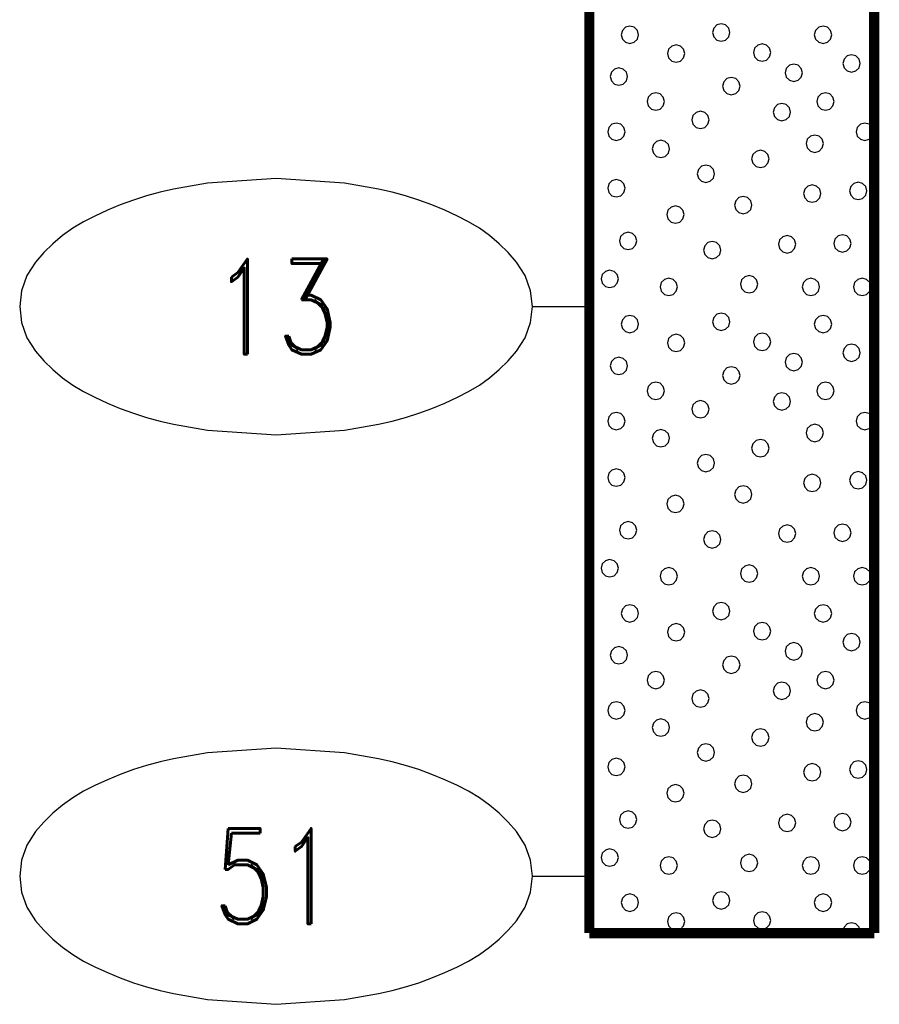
# Model space of a CAD drawing. Extents: x -12 to 875, y 345 to 518.
# Tile 7 of 16: x 365 to 380, y 345 to 362. Entities that reach past the tile are written whole.
import ezdxf
from ezdxf.enums import TextEntityAlignment as Align

# ---------------------------------------------------------------- set-up
doc = ezdxf.new("R2010")
doc.units = 0
doc.linetypes.add('Solid', pattern=[0])
doc.layers.get('0').update_dxf_attribs({"linetype": 'Solid'})
doc.layers.add('EB2-C', color=4, linetype='Solid')
doc.styles.add('ROMAND', font='romand', dxfattribs={"height": 1})

# ---------------------------------------------------------------- blocks, each defined once
blk = doc.blocks.new('DGRFC_NCDOT$NVALUE$ELLIPS')
at = {"color": 7, "linetype": 'Solid'}
blk.add_lwpolyline([(0, -2.5), (1.337, -2.407), (1.998, -2.292), (2.262, -2.231), (2.524, -2.16), (2.783, -2.078), (3.038, -1.985), (3.289, -1.882), (3.536, -1.768), (3.755, -1.657), (3.965, -1.529), (4.165, -1.386), (4.353, -1.227), (4.528, -1.054), (4.689, -0.869), (4.858, -0.606), (4.964, -0.311), (5, 0), (4.964, 0.311), (4.858, 0.606), (4.689, 0.869), (4.528, 1.054), (4.353, 1.227), (4.165, 1.386), (3.965, 1.529), (3.755, 1.657), (3.536, 1.768), (3.289, 1.882), (3.038, 1.985), (2.783, 2.078), (2.524, 2.16), (2.262, 2.231), (1.998, 2.292), (1.337, 2.407), (0, 2.5), (-1.337, 2.407), (-1.998, 2.292), (-2.262, 2.231), (-2.524, 2.16), (-2.783, 2.078), (-3.038, 1.985), (-3.289, 1.882), (-3.536, 1.768), (-3.755, 1.657), (-3.965, 1.529), (-4.165, 1.386), (-4.353, 1.227), (-4.528, 1.054), (-4.689, 0.869), (-4.858, 0.606), (-4.964, 0.311), (-5, 0), (-4.964, -0.311), (-4.858, -0.606), (-4.689, -0.869), (-4.528, -1.054), (-4.353, -1.227), (-4.165, -1.386), (-3.965, -1.529), (-3.755, -1.657), (-3.536, -1.768), (-3.289, -1.882), (-3.038, -1.985), (-2.783, -2.078), (-2.524, -2.16), (-2.262, -2.231), (-1.998, -2.292), (-1.337, -2.407), (0, -2.5)], dxfattribs=at)

msp = doc.modelspace()

# ---------------------------------------------------------------- linework, layer by layer
at = {"layer": 'EB2-C', "color": 7, "linetype": 'Solid', "const_width": 0.178}
for points in [[(375.161, 362.4), (375.161, 346.2)], [(380.161, 346.2), (380.161, 362.4)], [(375.161, 346.2), (380.161, 346.2)]]:
    msp.add_lwpolyline(points, dxfattribs=at)
at = {"layer": 'EB2-C', "color": 2, "linetype": 'Solid'}
for points in [[(376.025, 361.975), (376.005, 362.051), (375.949, 362.107), (375.873, 362.127), (375.796, 362.107), (375.741, 362.051), (375.72, 361.975), (375.741, 361.899), (375.796, 361.843), (375.873, 361.822), (375.949, 361.843), (376.005, 361.899), (376.025, 361.975)], [(377.627, 362.014), (377.606, 362.09), (377.551, 362.146), (377.475, 362.166), (377.398, 362.146), (377.343, 362.09), (377.322, 362.014), (377.343, 361.938), (377.398, 361.882), (377.475, 361.862), (377.551, 361.882), (377.606, 361.938), (377.627, 362.014)], [(379.414, 361.975), (379.394, 362.051), (379.338, 362.107), (379.262, 362.127), (379.186, 362.107), (379.13, 362.051), (379.109, 361.975), (379.13, 361.898), (379.186, 361.843), (379.262, 361.822), (379.338, 361.843), (379.394, 361.898), (379.414, 361.975)], [(376.835, 361.644), (376.814, 361.72), (376.759, 361.776), (376.682, 361.797), (376.606, 361.776), (376.55, 361.72), (376.53, 361.644), (376.55, 361.568), (376.606, 361.512), (376.682, 361.492), (376.759, 361.512), (376.814, 361.568), (376.835, 361.644)], [(378.345, 361.662), (378.325, 361.738), (378.269, 361.794), (378.193, 361.815), (378.116, 361.794), (378.061, 361.738), (378.04, 361.662), (378.061, 361.586), (378.116, 361.53), (378.193, 361.51), (378.269, 361.53), (378.325, 361.586), (378.345, 361.662)], [(379.916, 361.47), (379.896, 361.547), (379.84, 361.602), (379.764, 361.623), (379.687, 361.602), (379.632, 361.547), (379.611, 361.47), (379.632, 361.394), (379.687, 361.338), (379.764, 361.318), (379.84, 361.338), (379.896, 361.394), (379.916, 361.47)], [(375.833, 361.239), (375.812, 361.315), (375.756, 361.371), (375.68, 361.391), (375.604, 361.371), (375.548, 361.315), (375.528, 361.239), (375.548, 361.163), (375.604, 361.107), (375.68, 361.087), (375.756, 361.107), (375.812, 361.163), (375.833, 361.239)], [(378.901, 361.308), (378.881, 361.384), (378.825, 361.44), (378.749, 361.46), (378.673, 361.44), (378.617, 361.384), (378.597, 361.308), (378.617, 361.231), (378.673, 361.176), (378.749, 361.155), (378.825, 361.176), (378.881, 361.231), (378.901, 361.308)], [(377.805, 361.073), (377.784, 361.149), (377.729, 361.205), (377.652, 361.225), (377.576, 361.205), (377.52, 361.149), (377.5, 361.073), (377.52, 360.996), (377.576, 360.941), (377.652, 360.92), (377.729, 360.941), (377.784, 360.996), (377.805, 361.073)], [(376.478, 360.802), (376.458, 360.878), (376.402, 360.934), (376.326, 360.954), (376.25, 360.934), (376.194, 360.878), (376.174, 360.802), (376.194, 360.726), (376.25, 360.67), (376.326, 360.649), (376.402, 360.67), (376.458, 360.726), (376.478, 360.802)], [(379.456, 360.802), (379.435, 360.878), (379.38, 360.934), (379.303, 360.954), (379.227, 360.934), (379.171, 360.878), (379.151, 360.802), (379.171, 360.726), (379.227, 360.67), (379.303, 360.649), (379.38, 360.67), (379.435, 360.726), (379.456, 360.802)], [(378.693, 360.616), (378.673, 360.692), (378.617, 360.748), (378.541, 360.769), (378.464, 360.748), (378.409, 360.692), (378.388, 360.616), (378.409, 360.54), (378.464, 360.484), (378.541, 360.464), (378.617, 360.484), (378.673, 360.54), (378.693, 360.616)], [(377.262, 360.479), (377.241, 360.555), (377.185, 360.611), (377.109, 360.631), (377.033, 360.611), (376.977, 360.555), (376.957, 360.479), (376.977, 360.403), (377.033, 360.347), (377.109, 360.326), (377.185, 360.347), (377.241, 360.403), (377.262, 360.479)], [(375.787, 360.27), (375.766, 360.347), (375.711, 360.402), (375.634, 360.423), (375.558, 360.402), (375.502, 360.347), (375.482, 360.27), (375.502, 360.194), (375.558, 360.138), (375.634, 360.118), (375.711, 360.138), (375.766, 360.194), (375.787, 360.27)], [(380.147, 360.27), (380.127, 360.347), (380.071, 360.402), (379.995, 360.423), (379.919, 360.402), (379.863, 360.347), (379.843, 360.27), (379.863, 360.194), (379.919, 360.138), (379.995, 360.118), (380.071, 360.138), (380.127, 360.194), (380.147, 360.27)], [(379.27, 360.062), (379.25, 360.138), (379.194, 360.194), (379.118, 360.214), (379.042, 360.194), (378.986, 360.138), (378.965, 360.062), (378.986, 359.986), (379.042, 359.93), (379.118, 359.909), (379.194, 359.93), (379.25, 359.986), (379.27, 360.062)], [(376.57, 359.97), (376.55, 360.047), (376.494, 360.102), (376.418, 360.123), (376.341, 360.102), (376.286, 360.047), (376.265, 359.97), (376.286, 359.894), (376.341, 359.838), (376.418, 359.818), (376.494, 359.838), (376.55, 359.894), (376.57, 359.97)], [(378.314, 359.795), (378.294, 359.871), (378.238, 359.927), (378.162, 359.947), (378.086, 359.927), (378.03, 359.871), (378.009, 359.795), (378.03, 359.719), (378.086, 359.663), (378.162, 359.642), (378.238, 359.663), (378.294, 359.719), (378.314, 359.795)], [(377.358, 359.533), (377.338, 359.609), (377.282, 359.665), (377.206, 359.685), (377.13, 359.665), (377.074, 359.609), (377.053, 359.533), (377.074, 359.457), (377.13, 359.401), (377.206, 359.381), (377.282, 359.401), (377.338, 359.457), (377.358, 359.533)], [(375.787, 359.279), (375.766, 359.355), (375.711, 359.411), (375.634, 359.431), (375.558, 359.411), (375.502, 359.355), (375.482, 359.279), (375.502, 359.203), (375.558, 359.147), (375.634, 359.126), (375.711, 359.147), (375.766, 359.203), (375.787, 359.279)], [(379.224, 359.185), (379.204, 359.261), (379.148, 359.317), (379.072, 359.337), (378.996, 359.317), (378.94, 359.261), (378.92, 359.185), (378.94, 359.108), (378.996, 359.053), (379.072, 359.032), (379.148, 359.053), (379.204, 359.108), (379.224, 359.185)], [(380.033, 359.233), (380.012, 359.309), (379.957, 359.365), (379.88, 359.385), (379.804, 359.365), (379.749, 359.309), (379.728, 359.233), (379.749, 359.157), (379.804, 359.101), (379.88, 359.081), (379.957, 359.101), (380.012, 359.157), (380.033, 359.233)], [(378.014, 358.984), (377.994, 359.06), (377.938, 359.116), (377.862, 359.136), (377.786, 359.116), (377.73, 359.06), (377.709, 358.984), (377.73, 358.908), (377.786, 358.852), (377.862, 358.831), (377.938, 358.852), (377.994, 358.908), (378.014, 358.984)], [(376.824, 358.816), (376.804, 358.892), (376.748, 358.948), (376.672, 358.968), (376.596, 358.948), (376.54, 358.892), (376.519, 358.816), (376.54, 358.74), (376.596, 358.684), (376.672, 358.664), (376.748, 358.684), (376.804, 358.74), (376.824, 358.816)], [(375.993, 358.353), (375.972, 358.429), (375.917, 358.485), (375.84, 358.506), (375.764, 358.485), (375.708, 358.429), (375.688, 358.353), (375.708, 358.277), (375.764, 358.221), (375.84, 358.201), (375.917, 358.221), (375.972, 358.277), (375.993, 358.353)], [(378.784, 358.295), (378.764, 358.371), (378.708, 358.427), (378.632, 358.447), (378.556, 358.427), (378.5, 358.371), (378.48, 358.295), (378.5, 358.219), (378.556, 358.163), (378.632, 358.142), (378.708, 358.163), (378.764, 358.219), (378.784, 358.295)], [(379.756, 358.31), (379.735, 358.386), (379.68, 358.442), (379.603, 358.462), (379.527, 358.442), (379.471, 358.386), (379.451, 358.31), (379.471, 358.234), (379.527, 358.178), (379.603, 358.158), (379.68, 358.178), (379.735, 358.234), (379.756, 358.31)], [(377.47, 358.193), (377.45, 358.269), (377.394, 358.325), (377.318, 358.345), (377.241, 358.325), (377.186, 358.269), (377.165, 358.193), (377.186, 358.117), (377.241, 358.061), (377.318, 358.041), (377.394, 358.061), (377.45, 358.117), (377.47, 358.193)], [(375.67, 357.687), (375.649, 357.763), (375.594, 357.819), (375.517, 357.84), (375.441, 357.819), (375.386, 357.763), (375.365, 357.687), (375.386, 357.611), (375.441, 357.555), (375.517, 357.535), (375.594, 357.555), (375.649, 357.611), (375.67, 357.687)], [(378.116, 357.593), (378.095, 357.669), (378.04, 357.725), (377.963, 357.745), (377.887, 357.725), (377.831, 357.669), (377.811, 357.593), (377.831, 357.517), (377.887, 357.461), (377.963, 357.441), (378.04, 357.461), (378.095, 357.517), (378.116, 357.593)], [(376.707, 357.547), (376.687, 357.623), (376.631, 357.679), (376.555, 357.7), (376.479, 357.679), (376.423, 357.623), (376.402, 357.547), (376.423, 357.471), (376.479, 357.415), (376.555, 357.395), (376.631, 357.415), (376.687, 357.471), (376.707, 357.547)], [(379.201, 357.547), (379.181, 357.623), (379.125, 357.679), (379.049, 357.7), (378.973, 357.679), (378.917, 357.623), (378.897, 357.547), (378.917, 357.471), (378.973, 357.415), (379.049, 357.395), (379.125, 357.415), (379.181, 357.471), (379.201, 357.547)], [(380.102, 357.547), (380.081, 357.623), (380.025, 357.679), (379.949, 357.7), (379.873, 357.679), (379.817, 357.623), (379.797, 357.547), (379.817, 357.471), (379.873, 357.415), (379.949, 357.395), (380.025, 357.415), (380.081, 357.471), (380.102, 357.547)], [(376.025, 356.895), (376.005, 356.971), (375.949, 357.027), (375.873, 357.047), (375.796, 357.027), (375.741, 356.971), (375.72, 356.895), (375.741, 356.819), (375.796, 356.763), (375.873, 356.742), (375.949, 356.763), (376.005, 356.819), (376.025, 356.895)], [(377.627, 356.934), (377.606, 357.01), (377.551, 357.066), (377.475, 357.086), (377.398, 357.066), (377.343, 357.01), (377.322, 356.934), (377.343, 356.858), (377.398, 356.802), (377.475, 356.782), (377.551, 356.802), (377.606, 356.858), (377.627, 356.934)], [(379.414, 356.895), (379.394, 356.971), (379.338, 357.027), (379.262, 357.047), (379.186, 357.027), (379.13, 356.971), (379.109, 356.895), (379.13, 356.818), (379.186, 356.763), (379.262, 356.742), (379.338, 356.763), (379.394, 356.818), (379.414, 356.895)], [(376.835, 356.564), (376.814, 356.64), (376.759, 356.696), (376.682, 356.717), (376.606, 356.696), (376.55, 356.64), (376.53, 356.564), (376.55, 356.488), (376.606, 356.432), (376.682, 356.412), (376.759, 356.432), (376.814, 356.488), (376.835, 356.564)], [(378.345, 356.582), (378.325, 356.658), (378.269, 356.714), (378.193, 356.735), (378.116, 356.714), (378.061, 356.658), (378.04, 356.582), (378.061, 356.506), (378.116, 356.45), (378.193, 356.43), (378.269, 356.45), (378.325, 356.506), (378.345, 356.582)], [(379.916, 356.39), (379.896, 356.467), (379.84, 356.522), (379.764, 356.543), (379.687, 356.522), (379.632, 356.467), (379.611, 356.39), (379.632, 356.314), (379.687, 356.258), (379.764, 356.238), (379.84, 356.258), (379.896, 356.314), (379.916, 356.39)], [(378.901, 356.228), (378.881, 356.304), (378.825, 356.36), (378.749, 356.38), (378.673, 356.36), (378.617, 356.304), (378.597, 356.228), (378.617, 356.151), (378.673, 356.096), (378.749, 356.075), (378.825, 356.096), (378.881, 356.151), (378.901, 356.228)], [(375.833, 356.159), (375.812, 356.235), (375.756, 356.291), (375.68, 356.311), (375.604, 356.291), (375.548, 356.235), (375.528, 356.159), (375.548, 356.083), (375.604, 356.027), (375.68, 356.007), (375.756, 356.027), (375.812, 356.083), (375.833, 356.159)], [(377.805, 355.993), (377.784, 356.069), (377.729, 356.125), (377.652, 356.145), (377.576, 356.125), (377.52, 356.069), (377.5, 355.993), (377.52, 355.916), (377.576, 355.861), (377.652, 355.84), (377.729, 355.861), (377.784, 355.916), (377.805, 355.993)], [(376.478, 355.722), (376.458, 355.798), (376.402, 355.854), (376.326, 355.874), (376.25, 355.854), (376.194, 355.798), (376.174, 355.722), (376.194, 355.646), (376.25, 355.59), (376.326, 355.569), (376.402, 355.59), (376.458, 355.646), (376.478, 355.722)], [(379.456, 355.722), (379.435, 355.798), (379.38, 355.854), (379.303, 355.874), (379.227, 355.854), (379.171, 355.798), (379.151, 355.722), (379.171, 355.646), (379.227, 355.59), (379.303, 355.569), (379.38, 355.59), (379.435, 355.646), (379.456, 355.722)], [(378.693, 355.536), (378.673, 355.612), (378.617, 355.668), (378.541, 355.689), (378.464, 355.668), (378.409, 355.612), (378.388, 355.536), (378.409, 355.46), (378.464, 355.404), (378.541, 355.384), (378.617, 355.404), (378.673, 355.46), (378.693, 355.536)], [(377.262, 355.399), (377.241, 355.475), (377.185, 355.531), (377.109, 355.551), (377.033, 355.531), (376.977, 355.475), (376.957, 355.399), (376.977, 355.323), (377.033, 355.267), (377.109, 355.246), (377.185, 355.267), (377.241, 355.323), (377.262, 355.399)], [(375.787, 355.19), (375.766, 355.267), (375.711, 355.322), (375.634, 355.343), (375.558, 355.322), (375.502, 355.267), (375.482, 355.19), (375.502, 355.114), (375.558, 355.058), (375.634, 355.038), (375.711, 355.058), (375.766, 355.114), (375.787, 355.19)], [(380.147, 355.19), (380.127, 355.267), (380.071, 355.322), (379.995, 355.343), (379.919, 355.322), (379.863, 355.267), (379.843, 355.19), (379.863, 355.114), (379.919, 355.058), (379.995, 355.038), (380.071, 355.058), (380.127, 355.114), (380.147, 355.19)], [(379.27, 354.982), (379.25, 355.058), (379.194, 355.114), (379.118, 355.134), (379.042, 355.114), (378.986, 355.058), (378.965, 354.982), (378.986, 354.906), (379.042, 354.85), (379.118, 354.829), (379.194, 354.85), (379.25, 354.906), (379.27, 354.982)], [(376.57, 354.89), (376.55, 354.967), (376.494, 355.022), (376.418, 355.043), (376.341, 355.022), (376.286, 354.967), (376.265, 354.89), (376.286, 354.814), (376.341, 354.758), (376.418, 354.738), (376.494, 354.758), (376.55, 354.814), (376.57, 354.89)], [(378.314, 354.715), (378.294, 354.791), (378.238, 354.847), (378.162, 354.867), (378.086, 354.847), (378.03, 354.791), (378.009, 354.715), (378.03, 354.639), (378.086, 354.583), (378.162, 354.562), (378.238, 354.583), (378.294, 354.639), (378.314, 354.715)], [(377.358, 354.453), (377.338, 354.529), (377.282, 354.585), (377.206, 354.605), (377.13, 354.585), (377.074, 354.529), (377.053, 354.453), (377.074, 354.377), (377.13, 354.321), (377.206, 354.301), (377.282, 354.321), (377.338, 354.377), (377.358, 354.453)], [(375.787, 354.199), (375.766, 354.275), (375.711, 354.331), (375.634, 354.351), (375.558, 354.331), (375.502, 354.275), (375.482, 354.199), (375.502, 354.123), (375.558, 354.067), (375.634, 354.046), (375.711, 354.067), (375.766, 354.123), (375.787, 354.199)], [(379.224, 354.105), (379.204, 354.181), (379.148, 354.237), (379.072, 354.257), (378.996, 354.237), (378.94, 354.181), (378.92, 354.105), (378.94, 354.028), (378.996, 353.973), (379.072, 353.952), (379.148, 353.973), (379.204, 354.028), (379.224, 354.105)], [(380.033, 354.153), (380.012, 354.229), (379.957, 354.285), (379.88, 354.305), (379.804, 354.285), (379.749, 354.229), (379.728, 354.153), (379.749, 354.077), (379.804, 354.021), (379.88, 354.001), (379.957, 354.021), (380.012, 354.077), (380.033, 354.153)], [(378.014, 353.904), (377.994, 353.98), (377.938, 354.036), (377.862, 354.056), (377.786, 354.036), (377.73, 353.98), (377.709, 353.904), (377.73, 353.828), (377.786, 353.772), (377.862, 353.751), (377.938, 353.772), (377.994, 353.828), (378.014, 353.904)], [(376.824, 353.736), (376.804, 353.812), (376.748, 353.868), (376.672, 353.888), (376.596, 353.868), (376.54, 353.812), (376.519, 353.736), (376.54, 353.66), (376.596, 353.604), (376.672, 353.584), (376.748, 353.604), (376.804, 353.66), (376.824, 353.736)], [(375.993, 353.273), (375.972, 353.349), (375.917, 353.405), (375.84, 353.426), (375.764, 353.405), (375.708, 353.349), (375.688, 353.273), (375.708, 353.197), (375.764, 353.141), (375.84, 353.121), (375.917, 353.141), (375.972, 353.197), (375.993, 353.273)], [(379.756, 353.23), (379.735, 353.306), (379.68, 353.362), (379.603, 353.382), (379.527, 353.362), (379.471, 353.306), (379.451, 353.23), (379.471, 353.154), (379.527, 353.098), (379.603, 353.078), (379.68, 353.098), (379.735, 353.154), (379.756, 353.23)], [(377.47, 353.113), (377.45, 353.189), (377.394, 353.245), (377.318, 353.265), (377.241, 353.245), (377.186, 353.189), (377.165, 353.113), (377.186, 353.037), (377.241, 352.981), (377.318, 352.961), (377.394, 352.981), (377.45, 353.037), (377.47, 353.113)], [(378.784, 353.215), (378.764, 353.291), (378.708, 353.347), (378.632, 353.367), (378.556, 353.347), (378.5, 353.291), (378.48, 353.215), (378.5, 353.139), (378.556, 353.083), (378.632, 353.062), (378.708, 353.083), (378.764, 353.139), (378.784, 353.215)], [(375.67, 352.607), (375.649, 352.683), (375.594, 352.739), (375.517, 352.76), (375.441, 352.739), (375.386, 352.683), (375.365, 352.607), (375.386, 352.531), (375.441, 352.475), (375.517, 352.455), (375.594, 352.475), (375.649, 352.531), (375.67, 352.607)], [(376.707, 352.467), (376.687, 352.543), (376.631, 352.599), (376.555, 352.62), (376.479, 352.599), (376.423, 352.543), (376.402, 352.467), (376.423, 352.391), (376.479, 352.335), (376.555, 352.315), (376.631, 352.335), (376.687, 352.391), (376.707, 352.467)], [(378.116, 352.513), (378.095, 352.589), (378.04, 352.645), (377.963, 352.665), (377.887, 352.645), (377.831, 352.589), (377.811, 352.513), (377.831, 352.437), (377.887, 352.381), (377.963, 352.361), (378.04, 352.381), (378.095, 352.437), (378.116, 352.513)], [(379.201, 352.467), (379.181, 352.543), (379.125, 352.599), (379.049, 352.62), (378.973, 352.599), (378.917, 352.543), (378.897, 352.467), (378.917, 352.391), (378.973, 352.335), (379.049, 352.315), (379.125, 352.335), (379.181, 352.391), (379.201, 352.467)], [(380.102, 352.467), (380.081, 352.543), (380.025, 352.599), (379.949, 352.62), (379.873, 352.599), (379.817, 352.543), (379.797, 352.467), (379.817, 352.391), (379.873, 352.335), (379.949, 352.315), (380.025, 352.335), (380.081, 352.391), (380.102, 352.467)], [(377.627, 351.854), (377.606, 351.93), (377.551, 351.986), (377.475, 352.006), (377.398, 351.986), (377.343, 351.93), (377.322, 351.854), (377.343, 351.778), (377.398, 351.722), (377.475, 351.702), (377.551, 351.722), (377.606, 351.778), (377.627, 351.854)], [(376.025, 351.815), (376.005, 351.891), (375.949, 351.947), (375.873, 351.967), (375.796, 351.947), (375.741, 351.891), (375.72, 351.815), (375.741, 351.739), (375.796, 351.683), (375.873, 351.662), (375.949, 351.683), (376.005, 351.739), (376.025, 351.815)], [(379.414, 351.815), (379.394, 351.891), (379.338, 351.947), (379.262, 351.967), (379.186, 351.947), (379.13, 351.891), (379.109, 351.815), (379.13, 351.738), (379.186, 351.683), (379.262, 351.662), (379.338, 351.683), (379.394, 351.738), (379.414, 351.815)], [(378.345, 351.502), (378.325, 351.578), (378.269, 351.634), (378.193, 351.655), (378.116, 351.634), (378.061, 351.578), (378.04, 351.502), (378.061, 351.426), (378.116, 351.37), (378.193, 351.35), (378.269, 351.37), (378.325, 351.426), (378.345, 351.502)], [(376.835, 351.484), (376.814, 351.56), (376.759, 351.616), (376.682, 351.637), (376.606, 351.616), (376.55, 351.56), (376.53, 351.484), (376.55, 351.408), (376.606, 351.352), (376.682, 351.332), (376.759, 351.352), (376.814, 351.408), (376.835, 351.484)], [(379.916, 351.31), (379.896, 351.387), (379.84, 351.442), (379.764, 351.463), (379.687, 351.442), (379.632, 351.387), (379.611, 351.31), (379.632, 351.234), (379.687, 351.178), (379.764, 351.158), (379.84, 351.178), (379.896, 351.234), (379.916, 351.31)], [(375.833, 351.079), (375.812, 351.155), (375.756, 351.211), (375.68, 351.231), (375.604, 351.211), (375.548, 351.155), (375.528, 351.079), (375.548, 351.003), (375.604, 350.947), (375.68, 350.927), (375.756, 350.947), (375.812, 351.003), (375.833, 351.079)], [(378.901, 351.148), (378.881, 351.224), (378.825, 351.28), (378.749, 351.3), (378.673, 351.28), (378.617, 351.224), (378.597, 351.148), (378.617, 351.071), (378.673, 351.016), (378.749, 350.995), (378.825, 351.016), (378.881, 351.071), (378.901, 351.148)], [(377.805, 350.913), (377.784, 350.989), (377.729, 351.045), (377.652, 351.065), (377.576, 351.045), (377.52, 350.989), (377.5, 350.913), (377.52, 350.836), (377.576, 350.781), (377.652, 350.76), (377.729, 350.781), (377.784, 350.836), (377.805, 350.913)], [(376.478, 350.642), (376.458, 350.718), (376.402, 350.774), (376.326, 350.794), (376.25, 350.774), (376.194, 350.718), (376.174, 350.642), (376.194, 350.566), (376.25, 350.51), (376.326, 350.489), (376.402, 350.51), (376.458, 350.566), (376.478, 350.642)], [(379.456, 350.642), (379.435, 350.718), (379.38, 350.774), (379.303, 350.794), (379.227, 350.774), (379.171, 350.718), (379.151, 350.642), (379.171, 350.566), (379.227, 350.51), (379.303, 350.489), (379.38, 350.51), (379.435, 350.566), (379.456, 350.642)], [(377.262, 350.319), (377.241, 350.395), (377.185, 350.451), (377.109, 350.471), (377.033, 350.451), (376.977, 350.395), (376.957, 350.319), (376.977, 350.243), (377.033, 350.187), (377.109, 350.166), (377.185, 350.187), (377.241, 350.243), (377.262, 350.319)], [(378.693, 350.456), (378.673, 350.532), (378.617, 350.588), (378.541, 350.609), (378.464, 350.588), (378.409, 350.532), (378.388, 350.456), (378.409, 350.38), (378.464, 350.324), (378.541, 350.304), (378.617, 350.324), (378.673, 350.38), (378.693, 350.456)], [(375.787, 350.11), (375.766, 350.187), (375.711, 350.242), (375.634, 350.263), (375.558, 350.242), (375.502, 350.187), (375.482, 350.11), (375.502, 350.034), (375.558, 349.978), (375.634, 349.958), (375.711, 349.978), (375.766, 350.034), (375.787, 350.11)], [(380.147, 350.11), (380.127, 350.187), (380.071, 350.242), (379.995, 350.263), (379.919, 350.242), (379.863, 350.187), (379.843, 350.11), (379.863, 350.034), (379.919, 349.978), (379.995, 349.958), (380.071, 349.978), (380.127, 350.034), (380.147, 350.11)], [(376.57, 349.81), (376.55, 349.887), (376.494, 349.942), (376.418, 349.963), (376.341, 349.942), (376.286, 349.887), (376.265, 349.81), (376.286, 349.734), (376.341, 349.678), (376.418, 349.658), (376.494, 349.678), (376.55, 349.734), (376.57, 349.81)], [(379.27, 349.902), (379.25, 349.978), (379.194, 350.034), (379.118, 350.054), (379.042, 350.034), (378.986, 349.978), (378.965, 349.902), (378.986, 349.826), (379.042, 349.77), (379.118, 349.749), (379.194, 349.77), (379.25, 349.826), (379.27, 349.902)], [(378.314, 349.635), (378.294, 349.711), (378.238, 349.767), (378.162, 349.787), (378.086, 349.767), (378.03, 349.711), (378.009, 349.635), (378.03, 349.559), (378.086, 349.503), (378.162, 349.482), (378.238, 349.503), (378.294, 349.559), (378.314, 349.635)], [(377.358, 349.373), (377.338, 349.449), (377.282, 349.505), (377.206, 349.525), (377.13, 349.505), (377.074, 349.449), (377.053, 349.373), (377.074, 349.297), (377.13, 349.241), (377.206, 349.221), (377.282, 349.241), (377.338, 349.297), (377.358, 349.373)], [(375.787, 349.119), (375.766, 349.195), (375.711, 349.251), (375.634, 349.271), (375.558, 349.251), (375.502, 349.195), (375.482, 349.119), (375.502, 349.043), (375.558, 348.987), (375.634, 348.966), (375.711, 348.987), (375.766, 349.043), (375.787, 349.119)], [(379.224, 349.025), (379.204, 349.101), (379.148, 349.157), (379.072, 349.177), (378.996, 349.157), (378.94, 349.101), (378.92, 349.025), (378.94, 348.948), (378.996, 348.893), (379.072, 348.872), (379.148, 348.893), (379.204, 348.948), (379.224, 349.025)], [(380.033, 349.073), (380.012, 349.149), (379.957, 349.205), (379.88, 349.225), (379.804, 349.205), (379.749, 349.149), (379.728, 349.073), (379.749, 348.997), (379.804, 348.941), (379.88, 348.921), (379.957, 348.941), (380.012, 348.997), (380.033, 349.073)], [(378.014, 348.824), (377.994, 348.9), (377.938, 348.956), (377.862, 348.976), (377.786, 348.956), (377.73, 348.9), (377.709, 348.824), (377.73, 348.748), (377.786, 348.692), (377.862, 348.671), (377.938, 348.692), (377.994, 348.748), (378.014, 348.824)], [(376.824, 348.656), (376.804, 348.732), (376.748, 348.788), (376.672, 348.808), (376.596, 348.788), (376.54, 348.732), (376.519, 348.656), (376.54, 348.58), (376.596, 348.524), (376.672, 348.504), (376.748, 348.524), (376.804, 348.58), (376.824, 348.656)], [(375.993, 348.193), (375.972, 348.269), (375.917, 348.325), (375.84, 348.346), (375.764, 348.325), (375.708, 348.269), (375.688, 348.193), (375.708, 348.117), (375.764, 348.061), (375.84, 348.041), (375.917, 348.061), (375.972, 348.117), (375.993, 348.193)], [(378.784, 348.135), (378.764, 348.211), (378.708, 348.267), (378.632, 348.287), (378.556, 348.267), (378.5, 348.211), (378.48, 348.135), (378.5, 348.059), (378.556, 348.003), (378.632, 347.982), (378.708, 348.003), (378.764, 348.059), (378.784, 348.135)], [(379.756, 348.15), (379.735, 348.226), (379.68, 348.282), (379.603, 348.302), (379.527, 348.282), (379.471, 348.226), (379.451, 348.15), (379.471, 348.074), (379.527, 348.018), (379.603, 347.998), (379.68, 348.018), (379.735, 348.074), (379.756, 348.15)], [(377.47, 348.033), (377.45, 348.109), (377.394, 348.165), (377.318, 348.185), (377.241, 348.165), (377.186, 348.109), (377.165, 348.033), (377.186, 347.957), (377.241, 347.901), (377.318, 347.881), (377.394, 347.901), (377.45, 347.957), (377.47, 348.033)], [(375.67, 347.527), (375.649, 347.603), (375.594, 347.659), (375.517, 347.68), (375.441, 347.659), (375.386, 347.603), (375.365, 347.527), (375.386, 347.451), (375.441, 347.395), (375.517, 347.375), (375.594, 347.395), (375.649, 347.451), (375.67, 347.527)], [(376.707, 347.387), (376.687, 347.463), (376.631, 347.519), (376.555, 347.54), (376.479, 347.519), (376.423, 347.463), (376.402, 347.387), (376.423, 347.311), (376.479, 347.255), (376.555, 347.235), (376.631, 347.255), (376.687, 347.311), (376.707, 347.387)], [(378.116, 347.433), (378.095, 347.509), (378.04, 347.565), (377.963, 347.585), (377.887, 347.565), (377.831, 347.509), (377.811, 347.433), (377.831, 347.357), (377.887, 347.301), (377.963, 347.281), (378.04, 347.301), (378.095, 347.357), (378.116, 347.433)], [(379.201, 347.387), (379.181, 347.463), (379.125, 347.519), (379.049, 347.54), (378.973, 347.519), (378.917, 347.463), (378.897, 347.387), (378.917, 347.311), (378.973, 347.255), (379.049, 347.235), (379.125, 347.255), (379.181, 347.311), (379.201, 347.387)], [(380.102, 347.387), (380.081, 347.463), (380.025, 347.519), (379.949, 347.54), (379.873, 347.519), (379.817, 347.463), (379.797, 347.387), (379.817, 347.311), (379.873, 347.255), (379.949, 347.235), (380.025, 347.255), (380.081, 347.311), (380.102, 347.387)], [(376.025, 346.735), (376.005, 346.811), (375.949, 346.867), (375.873, 346.887), (375.796, 346.867), (375.741, 346.811), (375.72, 346.735), (375.741, 346.659), (375.796, 346.603), (375.873, 346.582), (375.949, 346.603), (376.005, 346.659), (376.025, 346.735)], [(377.627, 346.774), (377.606, 346.85), (377.551, 346.906), (377.475, 346.926), (377.398, 346.906), (377.343, 346.85), (377.322, 346.774), (377.343, 346.698), (377.398, 346.642), (377.475, 346.622), (377.551, 346.642), (377.606, 346.698), (377.627, 346.774)], [(379.414, 346.735), (379.394, 346.811), (379.338, 346.867), (379.262, 346.887), (379.186, 346.867), (379.13, 346.811), (379.109, 346.735), (379.13, 346.658), (379.186, 346.603), (379.262, 346.582), (379.338, 346.603), (379.394, 346.658), (379.414, 346.735)], [(376.835, 346.404), (376.814, 346.48), (376.759, 346.536), (376.682, 346.557), (376.606, 346.536), (376.55, 346.48), (376.53, 346.404), (376.55, 346.328), (376.606, 346.272), (376.682, 346.252), (376.759, 346.272), (376.814, 346.328), (376.835, 346.404)], [(378.345, 346.422), (378.325, 346.498), (378.269, 346.554), (378.193, 346.575), (378.116, 346.554), (378.061, 346.498), (378.04, 346.422), (378.061, 346.346), (378.116, 346.29), (378.193, 346.27), (378.269, 346.29), (378.325, 346.346), (378.345, 346.422)], [(379.916, 346.23), (379.896, 346.307), (379.84, 346.362), (379.764, 346.383), (379.687, 346.362), (379.632, 346.307), (379.611, 346.23), (379.619, 346.2), (379.908, 346.2), (379.916, 346.23)], [(378.749, 346.22), (378.674, 346.2), (378.824, 346.2), (378.749, 346.22)]]:
    msp.add_lwpolyline(points, dxfattribs=at)
at = {"layer": 'EB2-C', "color": 7, "linetype": 'Solid'}
for points in [[(374.161, 357.2), (375.161, 357.2)], [(374.161, 347.2), (375.161, 347.2)]]:
    msp.add_lwpolyline(points, dxfattribs=at)

# ---------------------------------------------------------------- block references
at = {"layer": 'EB2-C', "xscale": 0.9, "yscale": 0.9}
for p in [(369.661, 357.2), (369.661, 347.2)]:
    msp.add_blockref('DGRFC_NCDOT$NVALUE$ELLIPS', p, dxfattribs=at)

# ---------------------------------------------------------------- texts
at = {"layer": 'EB2-C', "color": 7, "style": 'ROMAND', "width": 0.78}
for s, p in [('13', (369.661, 357.2)), ('51', (369.661, 347.2))]:
    msp.add_text(s, height=1.674, dxfattribs=at).set_placement(p, align=Align.MIDDLE_CENTER)

doc.saveas('drawing.dxf')
